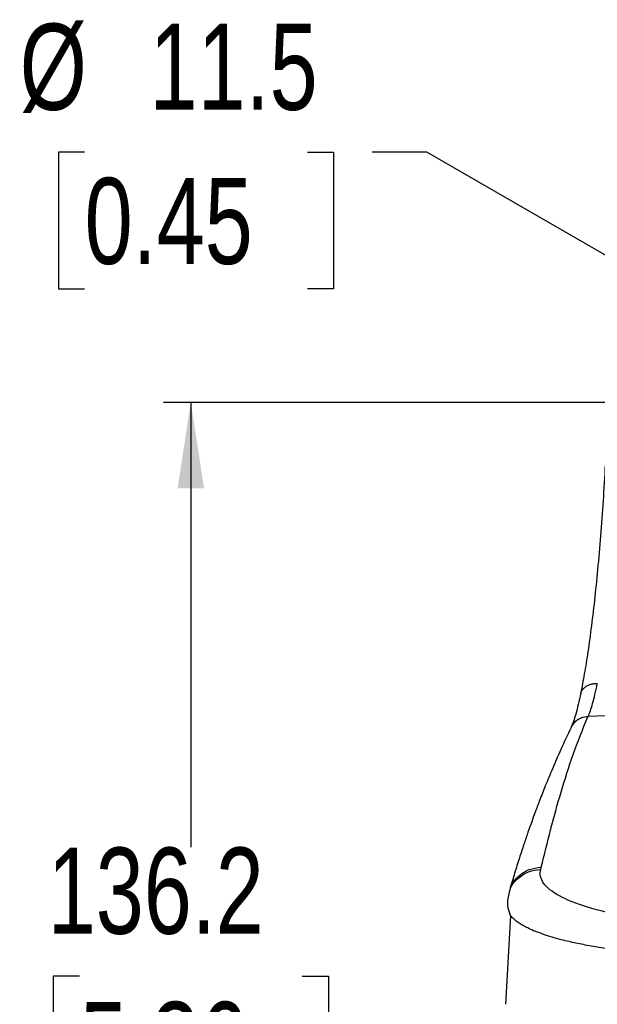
# Model space of a CAD drawing. Header units: millimetres. Extents: x 0 to 1118, y 0 to 864.
# Tile 28 of 48: x 96 to 163, y 456 to 571. Entities that reach past the tile are written whole.
import ezdxf

# ---------------------------------------------------------------- set-up
doc = ezdxf.new("R2010")
doc.units = ezdxf.units.MM
doc.layers.add('DIMENSIONS', color=140, linetype='Continuous', lineweight=25)
doc.styles.add('SLDTEXTSTYLE0', font='TXT', dxfattribs={"width": 0.75})
doc.dimstyles.new('SLDDIMSTYLE1', dxfattribs={"dimtxt": 10, "dimasz": 10, "dimexe": 0, "dimexo": 0.0625, "dimgap": 2.5, "dimtad": 0, "dimtih": 1, "dimtoh": 1, "dimdec": 1, "dimrnd": 1e-09, "dimzin": 12, "dimdsep": 46, "dimtxsty": 'SLDTEXTSTYLE0', "dimsah": 1, "dimcen": 0, "dimadec": 0, "dimazin": 3, "dimtfac": 1, "dimtdec": 1, "dimtofl": 0, "dimtmove": 0, "dimatfit": 3, "dimfxl": 0, "dimfrac": 2, "dimtolj": 1, "dimtzin": 12, "dimarcsym": 0})
doc.dimstyles.new('SLDDIMSTYLE2', dxfattribs={"dimtxt": 10, "dimasz": 10, "dimexe": 0, "dimexo": 0.0625, "dimgap": 2.5, "dimtad": 0, "dimtih": 1, "dimtoh": 1, "dimdec": 1, "dimrnd": 1e-09, "dimzin": 12, "dimdsep": 46, "dimtxsty": 'SLDTEXTSTYLE0', "dimsah": 1, "dimcen": 0.09, "dimadec": 0, "dimazin": 3, "dimtfac": 1, "dimtdec": 1, "dimtofl": 0, "dimtmove": 0, "dimatfit": 3, "dimfxl": 0, "dimfrac": 2, "dimtolj": 1, "dimtzin": 12, "dimarcsym": 0})

# ---------------------------------------------------------------- blocks, each defined once
blk = doc.blocks.new('_D_1')
at = {"layer": 'DIMENSIONS'}
for p, q in [((103.23, 555.12), (100.18, 555.12)), ((100.18, 555.12), (100.18, 539.25)), ((129.09, 555.12), (132.13, 555.12)), ((132.13, 555.12), (132.13, 539.25)), ((142.98, 555.12), (136.63, 555.12)), ((188.48, 528.85), (142.98, 555.12)), ((100.18, 539.25), (103.23, 539.25)), ((132.13, 539.25), (129.09, 539.25))]:
    blk.add_line(p, q, dxfattribs=at)
blk.add_solid([(188.48, 528.85), (180.59, 535.18), (179.05, 532.52)], dxfattribs=at)
at = {"layer": 'DIMENSIONS', "char_height": 10, "attachment_point": 1, "style": 'SLDTEXTSTYLE0'}
for s, insert in [('%%c', (95.69, 570.04)), ('11.5', (110.77, 570.04)), ('0.45', (103.23, 552.14))]:
    blk.add_mtext(s, dxfattribs=dict(at, insert=insert))
blk = doc.blocks.new('_D_3')
at = {"layer": 'DIMENSIONS'}
for p, q in [((181.19, 526.07), (112.39, 526.07)), ((115.56, 526.07), (115.56, 474.4)), ((102.63, 459.44), (99.58, 459.44)), ((99.58, 459.44), (99.58, 443.56)), ((128.49, 459.44), (131.54, 459.44)), ((131.54, 459.44), (131.54, 443.56)), ((99.58, 443.56), (102.63, 443.56)), ((131.54, 443.56), (128.49, 443.56)), ((115.56, 389.87), (115.56, 441.53)), ((155.94, 389.87), (112.39, 389.87))]:
    blk.add_line(p, q, dxfattribs=at)
for points in [[(115.56, 526.07), (114.02, 516.07), (117.1, 516.07)], [(115.56, 389.87), (117.1, 399.87), (114.02, 399.87)]]:
    blk.add_solid(points, dxfattribs=at)
at = {"layer": 'DIMENSIONS', "char_height": 10, "attachment_point": 1, "style": 'SLDTEXTSTYLE0'}
for s, insert in [('136.2', (98.94, 474.36)), ('5.36', (102.63, 456.45))]:
    blk.add_mtext(s, dxfattribs=dict(at, insert=insert))

msp = doc.modelspace()

# ---------------------------------------------------------------- linework, layer by layer
for p, q in [((161.67, 489.54), (161.7, 489.6)), ((164.72, 489.7), (161.7, 489.6)), ((159.74, 488.37), (159.71, 488.31)), ((156.19, 471.83), (156.25, 472.09)), ((152.6, 469.48), (152.52, 469.2)), ((152.7, 466.46), (152.55, 466.68)), ((152.7, 466.46), (152.12, 456.17))]:
    msp.add_line(p, q)
msp.add_arc((161.67, 487.37), 2.18, 90.0382, 154.5438)
for points, knots in [([(163.68, 518.79), (163.6, 517.41), (163.45, 514.69), (163.15, 510.59), (162.81, 506.69), (162.44, 503.04), (162.04, 499.72), (161.63, 496.77), (161.21, 494.19), (160.93, 492.79), (160.8, 492.1)], [0, 0, 0, 0, 0.138545, 0.273186, 0.403952, 0.530866, 0.653938, 0.773162, 0.888523, 1, 1, 1, 1]), ([(160.85, 492.28), (160.86, 492.32), (160.9, 492.5), (161.07, 492.74), (161.41, 493.08), (161.86, 493.31), (162.37, 493.42), (162.63, 493.42), (162.76, 493.42)], [0, 0, 0, 0, 0.059203, 0.247454, 0.396825, 0.697964, 0.849428, 1, 1, 1, 1]), ([(161.7, 489.6), (161.87, 489.95), (162.04, 490.46), (162.4, 491.74), (162.58, 492.52), (162.76, 493.42)], [0, 0, 0, 0, 0.5, 0.5, 1, 1, 1, 1]), ([(160.84, 492.29), (160.65, 491.41), (160.26, 489.65), (159.91, 488.78), (159.73, 488.35)], [0, 0, 0, 0, 0.501208, 1, 1, 1, 1]), ([(156.25, 472.09), (156.96, 474.99), (157.69, 477.9), (159.42, 483.72), (160.42, 486.63), (161.67, 489.54)], [0, 0, 0, 0, 0.5, 0.5, 1, 1, 1, 1]), ([(159.75, 488.36), (159.88, 488.58), (160.16, 489.05), (160.88, 489.5), (161.43, 489.57), (161.7, 489.6)], [0, 0, 0, 0, 0.324925, 0.675652, 1, 1, 1, 1]), ([(159.71, 488.3), (159.31, 487.46), (158.56, 485.87), (157.58, 483.6), (156.76, 481.62), (156.09, 479.92), (155.57, 478.54), (155.12, 477.31), (154.69, 476.09), (154.21, 474.68), (153.69, 473.1), (153.14, 471.33), (152.78, 470.11), (152.59, 469.46)], [0, 0, 0, 0, 0.1354766, 0.2555513, 0.3602242, 0.4494954, 0.5233653, 0.5784428, 0.6427006, 0.7169854, 0.8012973, 0.8956358, 1, 1, 1, 1]), ([(152.56, 469.19), (152.58, 469.29), (152.7, 469.89), (153.45, 470.78), (154.7, 471.65), (155.7, 471.77), (156.19, 471.83)], [0, 0, 0, 0, 0.064617, 0.383793, 0.702968, 1, 1, 1, 1]), ([(152.64, 469.47), (152.66, 469.57), (152.78, 470.16), (153.53, 471.05), (154.77, 471.91), (155.77, 472.03), (156.25, 472.09)], [0, 0, 0, 0, 0.063886, 0.383691, 0.703094, 1, 1, 1, 1]), ([(192.57, 465.57), (190.24, 465.39), (187.86, 465.27), (183.12, 465.15), (180.77, 465.16), (176.21, 465.3), (174.01, 465.43), (169.89, 465.82), (167.97, 466.07), (164.51, 466.68), (162.96, 467.04), (160.32, 467.84), (159.23, 468.28), (157.51, 469.22), (156.9, 469.72), (156.17, 470.75), (156.06, 471.29), (156.19, 471.83)], [0, 0, 0, 0, 0.125, 0.125, 0.25, 0.25, 0.375, 0.375, 0.5, 0.5, 0.625, 0.625, 0.75, 0.75, 0.875, 0.875, 1, 1, 1, 1]), ([(152.52, 469.2), (152.4, 468.68), (152.2, 467.82), (152.49, 466.98), (152.61, 466.66)], [0, 0, 0, 0, 0.616709, 1, 1, 1, 1]), ([(193.44, 461.94), (192.12, 461.86), (189.52, 461.69), (185.56, 461.54), (181.67, 461.49), (177.83, 461.53), (174.12, 461.66), (170.57, 461.88), (167.22, 462.19), (164.47, 462.53), (162.24, 462.89), (160.46, 463.22), (158.98, 463.56), (157.74, 463.89), (156.73, 464.21), (155.78, 464.54), (155.02, 464.86), (154.4, 465.17), (153.9, 465.45), (153.43, 465.76), (153.04, 466.09), (152.79, 466.32), (152.7, 466.45), (152.7, 466.46)], [0, 0, 0, 0, 0.071944, 0.141402, 0.211739, 0.281371, 0.351077, 0.421077, 0.490778, 0.561741, 0.608181, 0.655783, 0.704419, 0.739049, 0.774874, 0.811813, 0.849776, 0.876129, 0.90422, 0.933966, 0.965273, 0.998037, 1, 1, 1, 1])]:
    msp.add_open_spline(points, degree=3, knots=knots)

# ---------------------------------------------------------------- dimensions: what is measured, and where the dimension line sits
at = {"layer": 'DIMENSIONS'}
dim = msp.add_diameter_dim_2p(p1=(198.44, 523.1), p2=(188.48, 528.85), dimstyle='SLDDIMSTYLE1', dxfattribs=at)
dim.commit()
dim.dimension.update_dxf_attribs({"geometry": '_D_1', "text_midpoint": (116.16, 555.12), "dimtype": 163})
dim = msp.add_linear_dim(base=(115.56, 389.87), p1=(182.46, 526.07), p2=(157.21, 389.87), angle=90, dimstyle='SLDDIMSTYLE2', dxfattribs=at)
dim.commit()
dim.dimension.update_dxf_attribs({"geometry": '_D_3', "text_midpoint": (115.56, 457.97), "dimtype": 160})

doc.saveas('drawing.dxf')
